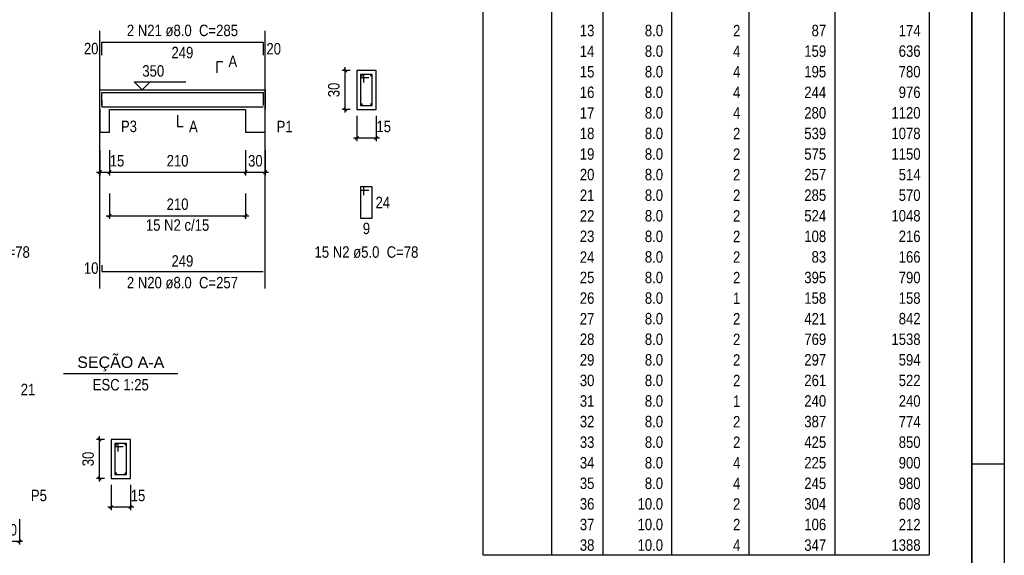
# Model space of a CAD drawing. Extents: x 1874 to 2462, y -2142 to -2023.
# Tile 73 of 74: x 2431 to 2462, y -2056 to -2039. Entities that reach past the tile are written whole.
import ezdxf

# ---------------------------------------------------------------- set-up
doc = ezdxf.new("R2010")
doc.units = 0
doc.header["$LTSCALE"] = 0.1
doc.header["$MEASUREMENT"] = 0
doc.header["$PDMODE"] = 3
doc.header["$PDSIZE"] = 0.1
doc.layers.get('0').update_dxf_attribs({"linetype": 'CONTINUOUS', "lineweight": 25})
doc.layers.get('DEFPOINTS').update_dxf_attribs({"linetype": 'CONTINUOUS', "lineweight": 25})
for name, color, linetype, lineweight in [('Descrição da armadura', 7, 'CONTINUOUS', 5), ('DT-Barras na forma', 20, 'CONTINUOUS', 30), ('DT-Barras no corte', 20, 'CONTINUOUS', 5), ('DT-Barras rebatidas', 20, 'CONTINUOUS', 30), ('DT-Cotas', 1, 'CONTINUOUS', 9), ('DT-Forma', 130, 'CONTINUOUS', 30), ('DT-Pontilhado', 3, 'CONTINUOUS', 25), ('DT-Relação do aço', 7, 'CONTINUOUS', 25), ('DT-Textos', 7, 'CONTINUOUS', 25), ('Textos armaduras', 7, 'CONTINUOUS', 5)]:
    doc.layers.add(name, color=color, linetype=linetype, lineweight=lineweight)
doc.layers.add('XX-CARIMBO', color=9, linetype='CONTINUOUS')
doc.layers.add('XX-FOLHA', color=253, linetype='CONTINUOUS')
doc.styles.add('ARIAL', font='arial.ttf')
doc.styles.add('ArialNarrow', font='ARIALN.TTF')
doc.dimstyles.new('UM_25.000000', dxfattribs={"dimtxt": 0.18, "dimasz": 0.1, "dimexe": 0.1, "dimexo": 0.2, "dimgap": 0, "dimtad": 1, "dimtih": 1, "dimtoh": 1, "dimdec": 0, "dimlfac": 25, "dimzin": 0, "dimdsep": 46, "dimtxsty": 'Standard', "dimblk": 'CLOSED', "dimblk1": 'CLOSED', "dimblk2": 'CLOSED', "dimcen": 0.09, "dimdle": 0.1, "dimadec": 0, "dimazin": 2, "dimtfac": 1, "dimtdec": 4, "dimtofl": 0, "dimtmove": 0, "dimatfit": 3, "dimldrblk": 'CLOSED', "dimfxl": 1, "dimtolj": 1, "dimarcsym": 0})
doc.dimstyles.new('UM_50.000000', dxfattribs={"dimtxt": 0.18, "dimasz": 0.1, "dimexe": 0.1, "dimexo": 0.2, "dimgap": 0, "dimtad": 1, "dimtih": 1, "dimtoh": 1, "dimdec": 1, "dimlfac": 50, "dimzin": 0, "dimdsep": 46, "dimtxsty": 'Standard', "dimblk": 'CLOSED', "dimblk1": 'CLOSED', "dimblk2": 'CLOSED', "dimcen": 0.09, "dimdle": 0.1, "dimadec": 1, "dimazin": 2, "dimtfac": 1, "dimtdec": 4, "dimtofl": 0, "dimtmove": 0, "dimatfit": 3, "dimldrblk": 'CLOSED', "dimfxl": 1, "dimtolj": 1, "dimarcsym": 0})

# ---------------------------------------------------------------- blocks, each defined once
blk = doc.blocks.new('_OBLIQUE')
at = {"color": 0, "linetype": 'ByBlock', "lineweight": -2}
blk.add_line((-0.5, -0.5), (0.5, 0.5), dxfattribs=at)
blk = doc.blocks.new('*D4356')
at = {"layer": 'DEFPOINTS', "color": 0, "transparency": 16777216}
for p in [(2433.765, -2043.05), (2434.065, -2043.05), (2434.065, -2043.932)]:
    blk.add_point(p, dxfattribs=at)
at = {"layer": 'DT-Cotas', "color": 0, "lineweight": -2, "transparency": 16777216}
for p, q in [((2433.765, -2043.25), (2433.765, -2044.032)), ((2434.065, -2043.25), (2434.065, -2044.032)), ((2433.665, -2043.932), (2434.165, -2043.932))]:
    blk.add_line(p, q, dxfattribs=at)
at = {"layer": 'DT-Cotas', "color": 0, "lineweight": -2, "transparency": 16777216, "xscale": 0.1, "yscale": 0.1, "zscale": 0.1, "rotation": 180}
blk.add_blockref('_OBLIQUE', (2433.765, -2043.932), dxfattribs=at)
at = {"layer": 'DT-Cotas', "color": 0, "lineweight": -2, "transparency": 16777216, "xscale": 0.1, "yscale": 0.1, "zscale": 0.1}
blk.add_blockref('_OBLIQUE', (2434.065, -2043.932), dxfattribs=at)
at = {"layer": 'DT-Cotas', "transparency": 16777216, "insert": (2434.297, -2043.579), "char_height": 0.353, "attachment_point": 5, "rotation": 0.0057, "style": 'ArialNarrow'}
blk.add_mtext('\\A1;15', dxfattribs=at)
blk = doc.blocks.new('*D4357')
at = {"layer": 'DEFPOINTS', "color": 0, "transparency": 16777216}
for p in [(2434.065, -2043.05), (2438.265, -2043.05), (2438.265, -2043.932)]:
    blk.add_point(p, dxfattribs=at)
at = {"layer": 'DT-Cotas', "color": 0, "lineweight": -2, "transparency": 16777216}
for p, q in [((2434.065, -2043.25), (2434.065, -2044.032)), ((2438.265, -2043.25), (2438.265, -2044.032)), ((2433.965, -2043.932), (2438.365, -2043.932))]:
    blk.add_line(p, q, dxfattribs=at)
at = {"layer": 'DT-Cotas', "color": 0, "lineweight": -2, "transparency": 16777216, "xscale": 0.1, "yscale": 0.1, "zscale": 0.1, "rotation": 180}
blk.add_blockref('_OBLIQUE', (2434.065, -2043.932), dxfattribs=at)
at = {"layer": 'DT-Cotas', "color": 0, "lineweight": -2, "transparency": 16777216, "xscale": 0.1, "yscale": 0.1, "zscale": 0.1}
blk.add_blockref('_OBLIQUE', (2438.265, -2043.932), dxfattribs=at)
at = {"layer": 'DT-Cotas', "transparency": 16777216, "insert": (2436.165, -2043.579), "char_height": 0.353, "attachment_point": 5, "rotation": 0.0057, "style": 'ArialNarrow'}
blk.add_mtext('\\A1;210', dxfattribs=at)
blk = doc.blocks.new('*D4358')
at = {"layer": 'DEFPOINTS', "color": 0, "transparency": 16777216}
for p in [(2438.265, -2043.05), (2438.865, -2043.05), (2438.865, -2043.932)]:
    blk.add_point(p, dxfattribs=at)
at = {"layer": 'DT-Cotas', "color": 0, "lineweight": -2, "transparency": 16777216}
for p, q in [((2438.265, -2043.25), (2438.265, -2044.032)), ((2438.865, -2043.25), (2438.865, -2044.032)), ((2438.165, -2043.932), (2438.965, -2043.932))]:
    blk.add_line(p, q, dxfattribs=at)
at = {"layer": 'DT-Cotas', "color": 0, "lineweight": -2, "transparency": 16777216, "xscale": 0.1, "yscale": 0.1, "zscale": 0.1, "rotation": 180}
blk.add_blockref('_OBLIQUE', (2438.265, -2043.932), dxfattribs=at)
at = {"layer": 'DT-Cotas', "color": 0, "lineweight": -2, "transparency": 16777216, "xscale": 0.1, "yscale": 0.1, "zscale": 0.1}
blk.add_blockref('_OBLIQUE', (2438.865, -2043.932), dxfattribs=at)
at = {"layer": 'DT-Cotas', "transparency": 16777216, "insert": (2438.565, -2043.579), "char_height": 0.353, "attachment_point": 5, "rotation": 0.0057, "style": 'ArialNarrow'}
blk.add_mtext('\\A1;30', dxfattribs=at)
blk = doc.blocks.new('*D4359')
at = {"layer": 'DEFPOINTS', "color": 0, "transparency": 16777216}
for p in [(2441.339, -2040.791), (2441.692, -2040.791), (2441.692, -2041.991)]:
    blk.add_point(p, dxfattribs=at)
at = {"layer": 'DT-Cotas', "color": 0, "lineweight": -2, "transparency": 16777216}
for p, q in [((2441.492, -2040.791), (2441.239, -2040.791)), ((2441.339, -2042.091), (2441.339, -2040.691)), ((2441.492, -2041.991), (2441.239, -2041.991))]:
    blk.add_line(p, q, dxfattribs=at)
at = {"layer": 'DT-Cotas', "color": 0, "lineweight": -2, "transparency": 16777216, "xscale": 0.1, "yscale": 0.1, "zscale": 0.1}
for p, rotation in [((2441.339, -2040.791), 90), ((2441.339, -2041.991), 270)]:
    blk.add_blockref('_OBLIQUE', p, dxfattribs=dict(at, rotation=rotation))
at = {"layer": 'DT-Cotas', "transparency": 16777216, "insert": (2440.986, -2041.391), "char_height": 0.353, "attachment_point": 5, "rotation": 90, "style": 'ArialNarrow'}
blk.add_mtext('\\A1;30', dxfattribs=at)
blk = doc.blocks.new('*D4360')
at = {"layer": 'DEFPOINTS', "color": 0, "transparency": 16777216}
for p in [(2441.692, -2041.991), (2442.292, -2041.991), (2442.292, -2042.873)]:
    blk.add_point(p, dxfattribs=at)
at = {"layer": 'DT-Cotas', "color": 0, "lineweight": -2, "transparency": 16777216}
for p, q in [((2441.692, -2042.191), (2441.692, -2042.973)), ((2442.292, -2042.191), (2442.292, -2042.973)), ((2441.592, -2042.873), (2442.392, -2042.873))]:
    blk.add_line(p, q, dxfattribs=at)
at = {"layer": 'DT-Cotas', "color": 0, "lineweight": -2, "transparency": 16777216, "xscale": 0.1, "yscale": 0.1, "zscale": 0.1, "rotation": 180}
blk.add_blockref('_OBLIQUE', (2441.692, -2042.873), dxfattribs=at)
at = {"layer": 'DT-Cotas', "color": 0, "lineweight": -2, "transparency": 16777216, "xscale": 0.1, "yscale": 0.1, "zscale": 0.1}
blk.add_blockref('_OBLIQUE', (2442.292, -2042.873), dxfattribs=at)
at = {"layer": 'DT-Cotas', "transparency": 16777216, "insert": (2442.523, -2042.52), "char_height": 0.353, "attachment_point": 5, "rotation": 0.0057, "style": 'ArialNarrow'}
blk.add_mtext('\\A1;15', dxfattribs=at)
blk = doc.blocks.new('*D4361')
at = {"layer": 'DEFPOINTS', "color": 0, "transparency": 16777216}
for p in [(2434.065, -2044.391), (2438.265, -2044.391), (2438.265, -2045.273)]:
    blk.add_point(p, dxfattribs=at)
at = {"layer": 'DT-Cotas', "color": 0, "lineweight": -2, "transparency": 16777216}
for p, q in [((2434.065, -2044.591), (2434.065, -2045.373)), ((2438.265, -2044.591), (2438.265, -2045.373)), ((2433.965, -2045.273), (2438.365, -2045.273))]:
    blk.add_line(p, q, dxfattribs=at)
at = {"layer": 'DT-Cotas', "color": 0, "lineweight": -2, "transparency": 16777216, "xscale": 0.1, "yscale": 0.1, "zscale": 0.1, "rotation": 180}
blk.add_blockref('_OBLIQUE', (2434.065, -2045.273), dxfattribs=at)
at = {"layer": 'DT-Cotas', "color": 0, "lineweight": -2, "transparency": 16777216, "xscale": 0.1, "yscale": 0.1, "zscale": 0.1}
blk.add_blockref('_OBLIQUE', (2438.265, -2045.273), dxfattribs=at)
at = {"layer": 'DT-Cotas', "transparency": 16777216, "insert": (2436.165, -2044.92), "char_height": 0.353, "attachment_point": 5, "rotation": 0.0057, "style": 'ArialNarrow'}
blk.add_mtext('\\A1;210', dxfattribs=at)
blk = doc.blocks.new('*D4346')
at = {"layer": 'DEFPOINTS', "color": 0, "transparency": 16777216}
for p in [(2430.687, -2054.442), (2431.287, -2054.442), (2431.287, -2055.325)]:
    blk.add_point(p, dxfattribs=at)
at = {"layer": 'DT-Cotas', "color": 0, "lineweight": -2, "transparency": 16777216}
for p, q in [((2430.687, -2054.642), (2430.687, -2055.425)), ((2431.287, -2054.642), (2431.287, -2055.425)), ((2430.587, -2055.325), (2431.387, -2055.325))]:
    blk.add_line(p, q, dxfattribs=at)
at = {"layer": 'DT-Cotas', "color": 0, "lineweight": -2, "transparency": 16777216, "xscale": 0.1, "yscale": 0.1, "zscale": 0.1, "rotation": 180}
blk.add_blockref('_OBLIQUE', (2430.687, -2055.325), dxfattribs=at)
at = {"layer": 'DT-Cotas', "color": 0, "lineweight": -2, "transparency": 16777216, "xscale": 0.1, "yscale": 0.1, "zscale": 0.1}
blk.add_blockref('_OBLIQUE', (2431.287, -2055.325), dxfattribs=at)
at = {"layer": 'DT-Cotas', "transparency": 16777216, "insert": (2430.987, -2054.972), "char_height": 0.353, "attachment_point": 5, "rotation": 0.0057, "style": 'ArialNarrow'}
blk.add_mtext('\\A1;30', dxfattribs=at)
blk = doc.blocks.new('*D4347')
at = {"layer": 'DEFPOINTS', "color": 0, "transparency": 16777216}
for p in [(2433.76, -2052.183), (2434.113, -2052.183), (2434.113, -2053.383)]:
    blk.add_point(p, dxfattribs=at)
at = {"layer": 'DT-Cotas', "color": 0, "lineweight": -2, "transparency": 16777216}
for p, q in [((2433.913, -2052.183), (2433.66, -2052.183)), ((2433.76, -2053.483), (2433.76, -2052.083)), ((2433.913, -2053.383), (2433.66, -2053.383))]:
    blk.add_line(p, q, dxfattribs=at)
at = {"layer": 'DT-Cotas', "color": 0, "lineweight": -2, "transparency": 16777216, "xscale": 0.1, "yscale": 0.1, "zscale": 0.1}
for p, rotation in [((2433.76, -2052.183), 90), ((2433.76, -2053.383), 270)]:
    blk.add_blockref('_OBLIQUE', p, dxfattribs=dict(at, rotation=rotation))
at = {"layer": 'DT-Cotas', "transparency": 16777216, "insert": (2433.407, -2052.783), "char_height": 0.353, "attachment_point": 5, "rotation": 90, "style": 'ArialNarrow'}
blk.add_mtext('\\A1;30', dxfattribs=at)
blk = doc.blocks.new('*D4348')
at = {"layer": 'DEFPOINTS', "color": 0, "transparency": 16777216}
for p in [(2434.113, -2053.383), (2434.713, -2053.383), (2434.713, -2054.266)]:
    blk.add_point(p, dxfattribs=at)
at = {"layer": 'DT-Cotas', "color": 0, "lineweight": -2, "transparency": 16777216}
for p, q in [((2434.113, -2053.583), (2434.113, -2054.366)), ((2434.713, -2053.583), (2434.713, -2054.366)), ((2434.013, -2054.266), (2434.813, -2054.266))]:
    blk.add_line(p, q, dxfattribs=at)
at = {"layer": 'DT-Cotas', "color": 0, "lineweight": -2, "transparency": 16777216, "xscale": 0.1, "yscale": 0.1, "zscale": 0.1, "rotation": 180}
blk.add_blockref('_OBLIQUE', (2434.113, -2054.266), dxfattribs=at)
at = {"layer": 'DT-Cotas', "color": 0, "lineweight": -2, "transparency": 16777216, "xscale": 0.1, "yscale": 0.1, "zscale": 0.1}
blk.add_blockref('_OBLIQUE', (2434.713, -2054.266), dxfattribs=at)
at = {"layer": 'DT-Cotas', "transparency": 16777216, "insert": (2434.945, -2053.913), "char_height": 0.353, "attachment_point": 5, "rotation": 0.0057, "style": 'ArialNarrow'}
blk.add_mtext('\\A1;15', dxfattribs=at)
blk = doc.blocks.new('Aprovacao A-1_SC')
at = {"layer": 'XX-CARIMBO', "ltscale": 0.5}
blk.add_line((840, 594), (840, 0), dxfattribs=at)
at = {"layer": 'XX-FOLHA'}
for p, q in [((840, 297), (830, 297)), ((840, 271.02), (840, 0))]:
    blk.add_line(p, q, dxfattribs=at)
at = {"layer": 'XX-FOLHA', "ltscale": 0.5, "const_width": 0.5}
blk.add_lwpolyline([(25, 584), (25, 10), (830, 10), (830, 584), (25, 584)], dxfattribs=at)

msp = doc.modelspace()

# ---------------------------------------------------------------- linework, layer by layer
at = {"layer": 'DT-Barras na forma'}
for p, q in [((2441.9115, -2040.9105), (2441.8115, -2040.9105)), ((2441.8115, -2040.9105), (2441.8115, -2041.8705)), ((2442.1715, -2040.9105), (2441.8115, -2040.9105)), ((2441.8115, -2040.9105), (2441.8115, -2041.0105)), ((2441.8115, -2041.0105), (2442.0615, -2041.0105)), ((2441.9115, -2041.1605), (2441.9115, -2040.9105)), ((2442.1715, -2041.8705), (2442.1715, -2040.9105)), ((2441.8115, -2041.8705), (2442.1715, -2041.8705)), ((2434.3334, -2052.3033), (2434.2334, -2052.3033)), ((2434.2334, -2052.3033), (2434.2334, -2053.2633)), ((2434.5934, -2052.3033), (2434.2334, -2052.3033)), ((2434.2334, -2052.3033), (2434.2334, -2052.4033)), ((2434.3334, -2052.5533), (2434.3334, -2052.3033)), ((2434.5934, -2053.2633), (2434.5934, -2052.3033)), ((2434.2334, -2052.4033), (2434.4834, -2052.4033)), ((2434.2334, -2053.2633), (2434.5934, -2053.2633))]:
    msp.add_line(p, q, dxfattribs=at)
for points in [[(2433.8248, -2041.8732), (2433.8248, -2041.4685), (2438.8051, -2041.4685), (2438.8051, -2041.8732)], [(2433.8248, -2041.7125), (2433.8248, -2041.9125), (2438.8051, -2041.9125)]]:
    msp.add_lwpolyline(points, dxfattribs=at)
at = {"layer": 'DT-Barras no corte'}
for centre in [(2441.8475, -2040.9465), (2442.1355, -2040.9465), (2441.8475, -2041.8345), (2442.1355, -2041.8345), (2434.2694, -2052.3393), (2434.5574, -2052.3393), (2434.2694, -2053.2273), (2434.5574, -2053.2273)]:
    msp.add_circle(centre, 0.016, dxfattribs=at)
at = {"layer": 'DT-Barras rebatidas'}
for p, q in [((2433.8248, -2040.32), (2433.8248, -2039.9153)), ((2433.8248, -2039.9153), (2438.8051, -2039.9153)), ((2438.8051, -2039.9153), (2438.8051, -2040.32)), ((2441.9115, -2044.385), (2441.8115, -2044.385)), ((2441.8115, -2044.385), (2441.8115, -2045.345)), ((2442.1715, -2044.385), (2441.8115, -2044.385)), ((2441.8115, -2044.385), (2441.8115, -2044.485)), ((2441.9115, -2044.635), (2441.9115, -2044.385)), ((2442.1715, -2045.345), (2442.1715, -2044.385)), ((2441.8115, -2044.485), (2442.0615, -2044.485)), ((2441.8115, -2045.345), (2442.1715, -2045.345)), ((2433.8248, -2046.7957), (2433.8248, -2046.9957)), ((2433.8248, -2046.9957), (2438.8051, -2046.9957))]:
    msp.add_line(p, q, dxfattribs=at)
at = {"layer": 'DT-Forma'}
for p, q in [((2442.2915, -2040.7905), (2441.6915, -2040.7905)), ((2441.6915, -2040.7905), (2441.6915, -2041.9905)), ((2442.2915, -2041.9905), (2442.2915, -2040.7905)), ((2433.7648, -2041.3905), (2434.0649, -2041.3905)), ((2434.0649, -2041.3905), (2438.2651, -2041.3905)), ((2438.2651, -2041.3905), (2438.8651, -2041.3905)), ((2433.7648, -2041.9905), (2433.7648, -2042.6965)), ((2434.0649, -2042.6965), (2434.0649, -2041.9905)), ((2434.0649, -2041.9905), (2438.2651, -2041.9905)), ((2438.2651, -2041.9905), (2438.2651, -2042.6965)), ((2438.8651, -2042.6965), (2438.8651, -2041.9905)), ((2441.6915, -2041.9905), (2442.2915, -2041.9905)), ((2433.7648, -2042.6965), (2434.0649, -2042.6965)), ((2438.2651, -2042.6965), (2438.8651, -2042.6965)), ((2434.7134, -2052.1833), (2434.1134, -2052.1833)), ((2434.1134, -2052.1833), (2434.1134, -2053.3833)), ((2434.7134, -2053.3833), (2434.7134, -2052.1833)), ((2434.1134, -2053.3833), (2434.7134, -2053.3833))]:
    msp.add_line(p, q, dxfattribs=at)
at = {"layer": 'DT-Forma', "linetype": 'Continuous'}
for p, q in [((2433.7648, -2041.9905), (2433.7648, -2041.3905)), ((2438.8651, -2041.3905), (2438.8651, -2041.9905))]:
    msp.add_line(p, q, dxfattribs=at)
at = {"layer": 'DT-Pontilhado', "ltscale": 0.05}
for p, q in [((2433.7648, -2047.5252), (2433.7648, -2039.5623)), ((2438.8651, -2047.5252), (2438.8651, -2039.5623))]:
    msp.add_line(p, q, dxfattribs=at)
at = {"layer": 'DT-Relação do aço', "linetype": 'Continuous'}
for p, q in [((2445.5802, -2031.5936), (2445.5802, -2055.7388)), ((2447.6982, -2031.5936), (2447.6982, -2055.7388)), ((2449.2867, -2031.5936), (2449.2867, -2055.7388)), ((2451.4047, -2031.5936), (2451.4047, -2055.7388)), ((2453.7875, -2031.5936), (2453.7875, -2055.7388)), ((2456.435, -2031.5936), (2456.435, -2055.7388)), ((2459.3472, -2031.5936), (2459.3472, -2055.7388)), ((2445.5802, -2055.7388), (2459.3472, -2055.7388))]:
    msp.add_line(p, q, dxfattribs=at)
at = {"layer": 'DT-Textos'}
msp.add_line((2432.6484, -2050.1418), (2436.1784, -2050.1418), dxfattribs=at)
for points in [[(2437.3826, -2040.861), (2437.3826, -2040.508), (2437.5591, -2040.508)], [(2435.3249, -2041.1434), (2435.0778, -2041.3905), (2434.8307, -2041.1434), (2436.4192, -2041.1434)], [(2436.165, -2042.167), (2436.165, -2042.52), (2436.3415, -2042.52)]]:
    msp.add_lwpolyline(points, dxfattribs=at)

# ---------------------------------------------------------------- block references
at = {"xscale": 0.1, "yscale": 0.1, "zscale": 0.1}
msp.add_blockref('Aprovacao A-1_SC', (2377.665, -2082.645), dxfattribs=at)

# ---------------------------------------------------------------- texts
at = {"layer": 'Descrição da armadura', "char_height": 0.353, "attachment_point": 8, "line_spacing_factor": 0.9, "style": 'ArialNarrow'}
for s, insert, width in [('2 N21 ø8.0  C=285', (2436.3151, -2039.7384), 7.2012), ('15 N2 c/15', (2436.165, -2045.7429), 4.236), ('33 N2 ø5.0  C=78', (2430.0065, -2046.5804), 6.7776), ('15 N2 ø5.0  C=78', (2441.9911, -2046.5804), 6.7776), ('2 N20 ø8.0  C=257', (2436.3151, -2047.5254), 7.2012)]:
    msp.add_mtext(s, dxfattribs=dict(at, insert=insert, width=width))
at = {"layer": 'DT-Relação do aço', "color": 7, "char_height": 0.353, "attachment_point": 9, "line_spacing_factor": 0.9, "style": 'ArialNarrow'}
for s, insert, width in [('13', (2449.022, -2039.7373), 0.8472), ('8.0', (2451.14, -2039.7373), 1.2708), ('2', (2453.5227, -2039.7373), 0.4236), ('87', (2456.1702, -2039.7373), 0.8472), ('174', (2459.0825, -2039.7373), 1.2708), ('14', (2449.022, -2040.3727), 0.8472), ('8.0', (2451.14, -2040.3727), 1.2708), ('4', (2453.5227, -2040.3727), 0.4236), ('159', (2456.1702, -2040.3727), 1.2708), ('636', (2459.0825, -2040.3727), 1.2708), ('15', (2449.022, -2041.0081), 0.8472), ('8.0', (2451.14, -2041.0081), 1.2708), ('4', (2453.5227, -2041.0081), 0.4236), ('195', (2456.1702, -2041.0081), 1.2708), ('780', (2459.0825, -2041.0081), 1.2708), ('16', (2449.022, -2041.6435), 0.8472), ('8.0', (2451.14, -2041.6435), 1.2708), ('4', (2453.5227, -2041.6435), 0.4236), ('244', (2456.1702, -2041.6435), 1.2708), ('976', (2459.0825, -2041.6435), 1.2708), ('17', (2449.022, -2042.2789), 0.8472), ('8.0', (2451.14, -2042.2789), 1.2708), ('4', (2453.5227, -2042.2789), 0.4236), ('280', (2456.1702, -2042.2789), 1.2708), ('1120', (2459.0825, -2042.2789), 1.6944), ('18', (2449.022, -2042.9143), 0.8472), ('8.0', (2451.14, -2042.9143), 1.2708), ('2', (2453.5227, -2042.9143), 0.4236), ('539', (2456.1702, -2042.9143), 1.2708), ('1078', (2459.0825, -2042.9143), 1.6944), ('19', (2449.022, -2043.5497), 0.8472), ('8.0', (2451.14, -2043.5497), 1.2708), ('2', (2453.5227, -2043.5497), 0.4236), ('575', (2456.1702, -2043.5497), 1.2708), ('1150', (2459.0825, -2043.5497), 1.6944), ('20', (2449.022, -2044.1851), 0.8472), ('8.0', (2451.14, -2044.1851), 1.2708), ('2', (2453.5227, -2044.1851), 0.4236), ('257', (2456.1702, -2044.1851), 1.2708), ('514', (2459.0825, -2044.1851), 1.2708), ('21', (2449.022, -2044.8205), 0.8472), ('8.0', (2451.14, -2044.8205), 1.2708), ('2', (2453.5227, -2044.8205), 0.4236), ('285', (2456.1702, -2044.8205), 1.2708), ('570', (2459.0825, -2044.8205), 1.2708), ('22', (2449.022, -2045.4559), 0.8472), ('8.0', (2451.14, -2045.4559), 1.2708), ('2', (2453.5227, -2045.4559), 0.4236), ('524', (2456.1702, -2045.4559), 1.2708), ('1048', (2459.0825, -2045.4559), 1.6944), ('23', (2449.022, -2046.0913), 0.8472), ('8.0', (2451.14, -2046.0913), 1.2708), ('2', (2453.5227, -2046.0913), 0.4236), ('108', (2456.1702, -2046.0913), 1.2708), ('216', (2459.0825, -2046.0913), 1.2708), ('24', (2449.022, -2046.7267), 0.8472), ('8.0', (2451.14, -2046.7267), 1.2708), ('2', (2453.5227, -2046.7267), 0.4236), ('83', (2456.1702, -2046.7267), 0.8472), ('166', (2459.0825, -2046.7267), 1.2708), ('25', (2449.022, -2047.3621), 0.8472), ('8.0', (2451.14, -2047.3621), 1.2708), ('2', (2453.5227, -2047.3621), 0.4236), ('395', (2456.1702, -2047.3621), 1.2708), ('790', (2459.0825, -2047.3621), 1.2708), ('26', (2449.022, -2047.9975), 0.8472), ('8.0', (2451.14, -2047.9975), 1.2708), ('1', (2453.5227, -2047.9975), 0.4236), ('158', (2456.1702, -2047.9975), 1.2708), ('158', (2459.0825, -2047.9975), 1.2708), ('27', (2449.022, -2048.6329), 0.8472), ('8.0', (2451.14, -2048.6329), 1.2708), ('2', (2453.5227, -2048.6329), 0.4236), ('421', (2456.1702, -2048.6329), 1.2708), ('842', (2459.0825, -2048.6329), 1.2708), ('28', (2449.022, -2049.2683), 0.8472), ('8.0', (2451.14, -2049.2683), 1.2708), ('2', (2453.5227, -2049.2683), 0.4236), ('769', (2456.1702, -2049.2683), 1.2708), ('1538', (2459.0825, -2049.2683), 1.6944), ('29', (2449.022, -2049.9037), 0.8472), ('8.0', (2451.14, -2049.9037), 1.2708), ('2', (2453.5227, -2049.9037), 0.4236), ('297', (2456.1702, -2049.9037), 1.2708), ('594', (2459.0825, -2049.9037), 1.2708), ('30', (2449.022, -2050.5391), 0.8472), ('8.0', (2451.14, -2050.5391), 1.2708), ('2', (2453.5227, -2050.5391), 0.4236), ('261', (2456.1702, -2050.5391), 1.2708), ('522', (2459.0825, -2050.5391), 1.2708), ('31', (2449.022, -2051.1745), 0.8472), ('8.0', (2451.14, -2051.1745), 1.2708), ('1', (2453.5227, -2051.1745), 0.4236), ('240', (2456.1702, -2051.1745), 1.2708), ('240', (2459.0825, -2051.1745), 1.2708), ('32', (2449.022, -2051.8099), 0.8472), ('8.0', (2451.14, -2051.8099), 1.2708), ('2', (2453.5227, -2051.8099), 0.4236), ('387', (2456.1702, -2051.8099), 1.2708), ('774', (2459.0825, -2051.8099), 1.2708), ('33', (2449.022, -2052.4453), 0.8472), ('8.0', (2451.14, -2052.4453), 1.2708), ('2', (2453.5227, -2052.4453), 0.4236), ('425', (2456.1702, -2052.4453), 1.2708), ('850', (2459.0825, -2052.4453), 1.2708), ('34', (2449.022, -2053.0807), 0.8472), ('8.0', (2451.14, -2053.0807), 1.2708), ('4', (2453.5227, -2053.0807), 0.4236), ('225', (2456.1702, -2053.0807), 1.2708), ('900', (2459.0825, -2053.0807), 1.2708), ('35', (2449.022, -2053.7161), 0.8472), ('8.0', (2451.14, -2053.7161), 1.2708), ('4', (2453.5227, -2053.7161), 0.4236), ('245', (2456.1702, -2053.7161), 1.2708), ('980', (2459.0825, -2053.7161), 1.2708), ('36', (2449.022, -2054.3515), 0.8472), ('10.0', (2451.14, -2054.3515), 1.6944), ('2', (2453.5227, -2054.3515), 0.4236), ('304', (2456.1702, -2054.3515), 1.2708), ('608', (2459.0825, -2054.3515), 1.2708), ('37', (2449.022, -2054.9869), 0.8472), ('10.0', (2451.14, -2054.9869), 1.6944), ('2', (2453.5227, -2054.9869), 0.4236), ('106', (2456.1702, -2054.9869), 1.2708), ('212', (2459.0825, -2054.9869), 1.2708), ('38', (2449.022, -2055.6223), 0.8472), ('10.0', (2451.14, -2055.6223), 1.6944), ('4', (2453.5227, -2055.6223), 0.4236), ('347', (2456.1702, -2055.6223), 1.2708), ('1388', (2459.0825, -2055.6223), 1.6944)]:
    msp.add_mtext(s, dxfattribs=dict(at, insert=insert, width=width))
at = {"layer": 'DT-Textos', "char_height": 0.353, "line_spacing_factor": 0.798}
for s, insert, width, attachment_point, style in [('350', (2435.0781, -2040.9844), 1.2708, 7, 'ArialNarrow'), ('A', (2437.7351, -2040.6844), 0.4236, 7, 'ArialNarrow'), ('P3', (2434.4181, -2042.6964), 0.8472, 7, 'ArialNarrow'), ('A', (2436.5181, -2042.6964), 0.4236, 7, 'ArialNarrow'), ('P1', (2439.2181, -2042.6964), 0.8472, 7, 'ArialNarrow'), ('SEÇÃO A-A', (2434.4133, -2050.0822), 3.8124, 8, 'ARIAL'), ('ESC 1:25', (2434.4133, -2050.6717), 3.3888, 8, 'ArialNarrow'), ('P5', (2431.6403, -2054.0897), 0.8472, 7, 'ArialNarrow')]:
    msp.add_mtext(s, dxfattribs=dict(at, insert=insert, width=width, attachment_point=attachment_point, style=style))
at = {"layer": 'Textos armaduras', "char_height": 0.353, "line_spacing_factor": 0.9, "style": 'ArialNarrow'}
for s, insert, width, attachment_point in [('20', (2433.7248, -2040.2941), 1.2472, 9), ('249', (2436.315, -2040.0592), 1.6708, 2), ('20', (2438.9051, -2039.9411), 1.2472, 1), ('24', (2442.2716, -2044.6885), 1.2472, 1), ('9', (2441.9915, -2045.4889), 0.8236, 2), ('249', (2436.315, -2046.8518), 1.6708, 8), ('10', (2433.7248, -2047.0722), 1.2472, 9), ('21', (2431.327, -2050.4616), 1.2472, 1)]:
    msp.add_mtext(s, dxfattribs=dict(at, insert=insert, width=width, attachment_point=attachment_point))

# ---------------------------------------------------------------- dimensions: what is measured, and where the dimension line sits
at = {"layer": 'DT-Cotas'}
for base, p1, p2, picture, middle in [((2441.3385, -2040.7905), (2441.6915, -2041.9905), (2441.6915, -2040.7905), '*D4359', (2440.9855, -2041.3905)), ((2433.7604, -2052.1833), (2434.1134, -2053.3833), (2434.1134, -2052.1833), '*D4347', (2433.4074, -2052.7833))]:
    dim = msp.add_linear_dim(base=base, p1=p1, p2=p2, angle=90, dimstyle='UM_25.000000', override={"dimtxt": 0.353, "dimasz": 0.1, "dimexe": 0.1, "dimexo": 0.2, "dimtad": 1, "dimtih": 0, "dimtoh": 0, "dimdec": 1, "dimlfac": 25, "dimzin": 8, "dimtxsty": 'ArialNarrow', "dimblk": 'OBLIQUE', "dimblk1": 'OBLIQUE', "dimblk2": 'OBLIQUE', "dimsah": 1, "dimdle": 0.1, "dimse1": 0, "dimse2": 0, "dimclrt": 256, "dimadec": 1, "dimazin": 3, "dimtmove": 2, "dimldrblk": 'OBLIQUE'}, dxfattribs=at)
    dim.commit()
    dim.dimension.update_dxf_attribs({"geometry": picture, "text_midpoint": middle, "dimtype": 160, "text_rotation": 90})
for base, p1, p2, dimstyle, override, picture, middle in [((2442.2915, -2042.873), (2441.6915, -2041.9905), (2442.2915, -2041.9905), 'UM_25.000000', {"dimtxt": 0.353, "dimasz": 0.1, "dimexe": 0.1, "dimexo": 0.2, "dimtad": 1, "dimtih": 0, "dimtoh": 0, "dimdec": 1, "dimlfac": 25, "dimzin": 8, "dimtxsty": 'ArialNarrow', "dimblk": 'OBLIQUE', "dimblk1": 'OBLIQUE', "dimblk2": 'OBLIQUE', "dimsah": 1, "dimdle": 0.1, "dimse1": 0, "dimse2": 0, "dimclrt": 256, "dimadec": 1, "dimazin": 3, "dimtmove": 2, "dimldrblk": 'OBLIQUE'}, '*D4360', (2442.5234, -2042.52)), ((2434.0649, -2043.932), (2433.7648, -2043.0495), (2434.0649, -2043.0495), 'UM_50.000000', {"dimtxt": 0.353, "dimasz": 0.1, "dimexe": 0.1, "dimexo": 0.2, "dimtad": 1, "dimtih": 0, "dimtoh": 0, "dimdec": 1, "dimlfac": 50, "dimzin": 8, "dimtxsty": 'ArialNarrow', "dimblk": 'OBLIQUE', "dimblk1": 'OBLIQUE', "dimblk2": 'OBLIQUE', "dimsah": 1, "dimdle": 0.1, "dimse1": 0, "dimse2": 0, "dimclrt": 256, "dimadec": 1, "dimazin": 3, "dimtmove": 2, "dimldrblk": 'OBLIQUE'}, '*D4356', (2434.2967, -2043.579)), ((2438.2651, -2043.932), (2434.0649, -2043.0495), (2438.2651, -2043.0495), 'UM_50.000000', {"dimtxt": 0.353, "dimasz": 0.1, "dimexe": 0.1, "dimexo": 0.2, "dimtad": 1, "dimtih": 0, "dimtoh": 0, "dimdec": 1, "dimlfac": 50, "dimzin": 8, "dimtxsty": 'ArialNarrow', "dimblk": 'OBLIQUE', "dimblk1": 'OBLIQUE', "dimblk2": 'OBLIQUE', "dimsah": 1, "dimdle": 0.1, "dimse1": 0, "dimse2": 0, "dimclrt": 256, "dimadec": 1, "dimazin": 3, "dimtmove": 2, "dimldrblk": 'OBLIQUE'}, '*D4357', (2436.165, -2043.579)), ((2438.8651, -2043.932), (2438.2651, -2043.0495), (2438.8651, -2043.0495), 'UM_50.000000', {"dimtxt": 0.353, "dimasz": 0.1, "dimexe": 0.1, "dimexo": 0.2, "dimtad": 1, "dimtih": 0, "dimtoh": 0, "dimdec": 1, "dimlfac": 50, "dimzin": 8, "dimtxsty": 'ArialNarrow', "dimblk": 'OBLIQUE', "dimblk1": 'OBLIQUE', "dimblk2": 'OBLIQUE', "dimsah": 1, "dimdle": 0.1, "dimse1": 0, "dimse2": 0, "dimclrt": 256, "dimadec": 1, "dimazin": 3, "dimtmove": 2, "dimldrblk": 'OBLIQUE'}, '*D4358', (2438.5651, -2043.579)), ((2438.2651, -2045.2734), (2434.0649, -2044.3909), (2438.2651, -2044.3909), 'UM_50.000000', {"dimtxt": 0.353, "dimasz": 0.1, "dimexe": 0.1, "dimexo": 0.2, "dimtad": 1, "dimtih": 0, "dimtoh": 0, "dimdec": 1, "dimlfac": 50, "dimzin": 8, "dimtxsty": 'ArialNarrow', "dimblk": 'OBLIQUE', "dimblk1": 'OBLIQUE', "dimblk2": 'OBLIQUE', "dimsah": 1, "dimdle": 0.1, "dimse1": 0, "dimse2": 0, "dimclrt": 256, "dimadec": 1, "dimazin": 3, "dimtmove": 2, "dimldrblk": 'OBLIQUE'}, '*D4361', (2436.165, -2044.9204)), ((2434.7134, -2054.2658), (2434.1134, -2053.3833), (2434.7134, -2053.3833), 'UM_25.000000', {"dimtxt": 0.353, "dimasz": 0.1, "dimexe": 0.1, "dimexo": 0.2, "dimtad": 1, "dimtih": 0, "dimtoh": 0, "dimdec": 1, "dimlfac": 25, "dimzin": 8, "dimtxsty": 'ArialNarrow', "dimblk": 'OBLIQUE', "dimblk1": 'OBLIQUE', "dimblk2": 'OBLIQUE', "dimsah": 1, "dimdle": 0.1, "dimse1": 0, "dimse2": 0, "dimclrt": 256, "dimadec": 1, "dimazin": 3, "dimtmove": 2, "dimldrblk": 'OBLIQUE'}, '*D4348', (2434.9452, -2053.9128)), ((2431.287, -2055.3248), (2430.687, -2054.4423), (2431.287, -2054.4423), 'UM_50.000000', {"dimtxt": 0.353, "dimasz": 0.1, "dimexe": 0.1, "dimexo": 0.2, "dimtad": 1, "dimtih": 0, "dimtoh": 0, "dimdec": 1, "dimlfac": 50, "dimzin": 8, "dimtxsty": 'ArialNarrow', "dimblk": 'OBLIQUE', "dimblk1": 'OBLIQUE', "dimblk2": 'OBLIQUE', "dimsah": 1, "dimdle": 0.1, "dimse1": 0, "dimse2": 0, "dimclrt": 256, "dimadec": 1, "dimazin": 3, "dimtmove": 2, "dimldrblk": 'OBLIQUE'}, '*D4346', (2430.987, -2054.9718))]:
    dim = msp.add_linear_dim(base=base, p1=p1, p2=p2, dimstyle=dimstyle, override=override, dxfattribs=at)
    dim.commit()
    dim.dimension.update_dxf_attribs({"geometry": picture, "text_midpoint": middle, "dimtype": 160, "text_rotation": 0.00573})

doc.saveas('drawing.dxf')
